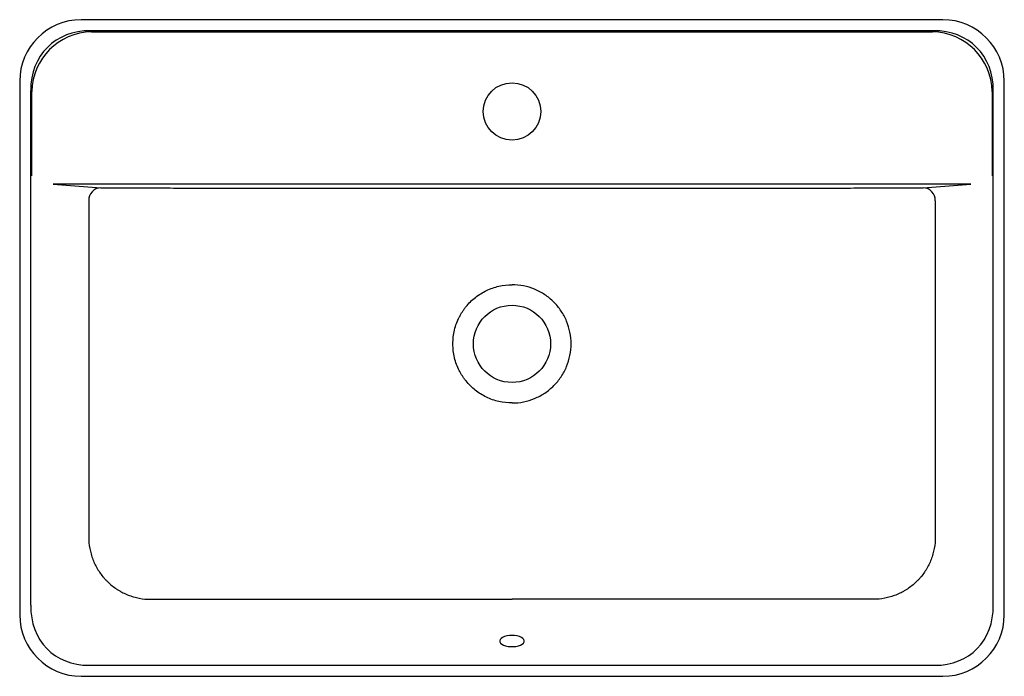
# Model space of a CAD drawing. Header units: millimetres. Extents: x 4628.437 to 4629.037, y 2423.252 to 2423.652.
import ezdxf

# ---------------------------------------------------------------- set-up
doc = ezdxf.new("R2010")
doc.units = ezdxf.units.MM
doc.layers.add('SANINDUSA', color=3, linetype='Continuous')

msp = doc.modelspace()

# ---------------------------------------------------------------- linework, layer by layer
at = {"layer": 'SANINDUSA'}
for p, q in [((4628.99939, 2423.65207), (4628.47456, 2423.65207)), ((4628.99376, 2423.64538), (4628.48019, 2423.64538)), ((4628.48089, 2423.64467), (4628.99306, 2423.64467)), ((4628.43708, 2423.61459), (4628.43708, 2423.28976)), ((4629.03687, 2423.28976), (4629.03687, 2423.61459)), ((4628.44377, 2423.29554), (4628.44377, 2423.60896)), ((4628.44448, 2423.55701), (4628.44448, 2423.60826)), ((4629.02947, 2423.60826), (4629.02947, 2423.55701)), ((4629.03018, 2423.29554), (4629.03018, 2423.60896)), ((4629.01648, 2423.55201), (4628.45747, 2423.55201)), ((4628.45747, 2423.55201), (4628.48641, 2423.54979)), ((4628.98754, 2423.54979), (4629.01648, 2423.55201)), ((4628.47938, 2423.25901), (4628.99457, 2423.25901)), ((4628.47456, 2423.25228), (4628.99939, 2423.25228))]:
    msp.add_line(p, q, dxfattribs=at)
at = {"layer": 'SANINDUSA', "flags": 128}
msp.add_lwpolyline([(4628.73698, 2423.27715), (4628.73536, 2423.27707), (4628.73383, 2423.27683), (4628.73244, 2423.27645), (4628.73126, 2423.27594), (4628.73035, 2423.27533), (4628.72975, 2423.27465), (4628.72949, 2423.27392), (4628.72957, 2423.27318), (4628.73001, 2423.27247), (4628.73077, 2423.27182), (4628.73182, 2423.27125), (4628.73311, 2423.27081), (4628.73458, 2423.2705), (4628.73616, 2423.27034), (4628.73779, 2423.27034), (4628.73937, 2423.2705), (4628.74084, 2423.27081), (4628.74213, 2423.27125), (4628.74318, 2423.27182), (4628.74394, 2423.27247), (4628.74438, 2423.27318), (4628.74446, 2423.27392), (4628.7442, 2423.27465), (4628.7436, 2423.27533), (4628.74269, 2423.27594), (4628.74151, 2423.27645), (4628.74012, 2423.27683), (4628.73859, 2423.27707), (4628.73698, 2423.27715)], dxfattribs=at)
at = {"layer": 'SANINDUSA'}
for centre, radius in [((4628.73698, 2423.59618), 0.0175), ((4628.73698, 2423.4547), 0.0235)]:
    msp.add_circle(centre, radius, dxfattribs=at)
for centre, start, end in [((4628.48692, 2423.54201), 93.75663, 181.58125), ((4628.98703, 2423.54201), 358.41875, 86.24337)]:
    msp.add_arc(centre, 0.0078, start, end, dxfattribs=at)
for centre, major_axis, ratio, start_param, end_param in [((4628.4746, 2423.61455), (0.02654, -0.02654), 0.998977, 2.356803, 3.926382), ((4628.99935, 2423.61455), (0.02654, 0.02654), 0.998977, 5.498396, 7.067974), ((4628.48828, 2423.60088), (-0.03436, 0.03436), 0.82314, 5.583828, 6.982543), ((4628.48691, 2423.60224), (-0.03166, 0.03166), 0.893439, 5.583828, 6.982543), ((4628.98704, 2423.60224), (0.03166, 0.03166), 0.893439, 5.583828, 6.982543), ((4628.98567, 2423.60088), (0.03436, 0.03436), 0.82314, 5.583828, 6.982543), ((4628.48828, 2423.30464), (0.03297, 0.03709), 0.806043, 2.393262, 3.774526), ((4628.98567, 2423.30464), (-0.03297, 0.03709), 0.806043, 2.50866, 3.889923), ((4628.4746, 2423.28981), (0.02654, 0.02654), 0.998977, 2.356803, 3.926382), ((4628.99935, 2423.28981), (-0.02654, 0.02654), 0.998977, 2.356803, 3.926382)]:
    msp.add_ellipse(centre, major_axis=major_axis, ratio=ratio, start_param=start_param, end_param=end_param, dxfattribs=at)
for points, knots in [([(4628.48641, 2423.54979), (4628.48655, 2423.54977), (4628.4867, 2423.54976), (4628.48705, 2423.54975), (4628.48724, 2423.54974), (4628.48766, 2423.54972), (4628.48788, 2423.54971), (4628.48837, 2423.5497), (4628.48863, 2423.54969), (4628.48916, 2423.54968), (4628.48944, 2423.54967), (4628.49003, 2423.54966), (4628.49033, 2423.54966), (4628.49126, 2423.54965), (4628.49189, 2423.54964), (4628.49254, 2423.54964)], [0, 0, 0, 0, 0.125, 0.125, 0.25, 0.25, 0.375, 0.375, 0.5, 0.5, 0.625, 0.625, 0.75, 0.75, 1, 1, 1, 1]), ([(4628.49254, 2423.54964), (4628.50272, 2423.54963), (4628.51291, 2423.54962), (4628.52818, 2423.5496), (4628.53327, 2423.54959), (4628.54345, 2423.54958), (4628.54854, 2423.54958), (4628.56381, 2423.54956), (4628.574, 2423.54955), (4628.58927, 2423.54953), (4628.59436, 2423.54953), (4628.602, 2423.54953), (4628.60455, 2423.54952), (4628.60964, 2423.54952), (4628.61219, 2423.54952), (4628.63511, 2423.54952), (4628.65548, 2423.54951), (4628.69623, 2423.54951), (4628.7166, 2423.54951), (4628.73698, 2423.54951)], [0, 0, 0, 0, 0.125, 0.125, 0.1875, 0.1875, 0.25, 0.25, 0.375, 0.375, 0.4375, 0.4375, 0.46875, 0.46875, 0.5, 0.5, 0.75, 0.75, 1, 1, 1, 1]), ([(4628.73698, 2423.54951), (4628.75735, 2423.54951), (4628.77773, 2423.54951), (4628.81848, 2423.54951), (4628.83886, 2423.54952), (4628.86178, 2423.54952), (4628.86433, 2423.54952), (4628.86942, 2423.54952), (4628.87197, 2423.54953), (4628.8796, 2423.54953), (4628.8847, 2423.54953), (4628.89997, 2423.54955), (4628.91015, 2423.54956), (4628.92542, 2423.54958), (4628.93051, 2423.54958), (4628.94069, 2423.54959), (4628.94578, 2423.5496), (4628.96105, 2423.54962), (4628.97123, 2423.54963), (4628.98141, 2423.54964)], [0, 0, 0, 0, 0.25, 0.25, 0.5, 0.5, 0.53125, 0.53125, 0.5625, 0.5625, 0.625, 0.625, 0.75, 0.75, 0.8125, 0.8125, 0.875, 0.875, 1, 1, 1, 1]), ([(4628.98141, 2423.54964), (4628.98173, 2423.54964), (4628.98206, 2423.54964), (4628.9827, 2423.54965), (4628.98301, 2423.54965), (4628.98363, 2423.54966), (4628.98393, 2423.54966), (4628.98451, 2423.54967), (4628.98479, 2423.54968), (4628.98533, 2423.54969), (4628.98558, 2423.5497), (4628.98607, 2423.54971), (4628.9863, 2423.54972), (4628.98692, 2423.54975), (4628.98727, 2423.54976), (4628.98754, 2423.54979)], [0, 0, 0, 0, 0.125, 0.125, 0.25, 0.25, 0.375, 0.375, 0.5, 0.5, 0.625, 0.625, 0.75, 0.75, 1, 1, 1, 1]), ([(4628.47913, 2423.54179), (4628.47913, 2423.50737), (4628.47913, 2423.47296), (4628.47913, 2423.42134), (4628.47913, 2423.40413), (4628.47913, 2423.37832), (4628.47913, 2423.36541), (4628.47913, 2423.3525), (4628.47913, 2423.34605), (4628.47913, 2423.3439), (4628.47912, 2423.3396), (4628.47912, 2423.33745), (4628.47911, 2423.3353)], [0, 0, 0, 0, 0.5, 0.5, 0.75, 0.75, 0.875, 0.9375, 0.9375, 0.96875, 0.96875, 1, 1, 1, 1]), ([(4628.99482, 2423.54179), (4628.99482, 2423.50737), (4628.99482, 2423.47296), (4628.99482, 2423.42134), (4628.99482, 2423.40413), (4628.99482, 2423.37832), (4628.99482, 2423.36541), (4628.99482, 2423.3525), (4628.99482, 2423.34605), (4628.99482, 2423.3439), (4628.99483, 2423.3396), (4628.99483, 2423.33745), (4628.99484, 2423.3353)], [0, 0, 0, 0, 0.5, 0.5, 0.75, 0.75, 0.875, 0.9375, 0.9375, 0.96875, 0.96875, 1, 1, 1, 1]), ([(4628.73698, 2423.4187), (4628.7343, 2423.4187), (4628.72893, 2423.4193), (4628.72127, 2423.42197), (4628.71441, 2423.42627), (4628.71061, 2423.43004), (4628.70875, 2423.43236), (4628.70835, 2423.43287), (4628.70779, 2423.43362), (4628.70725, 2423.43438), (4628.70675, 2423.43515), (4628.70626, 2423.43592), (4628.70578, 2423.43672), (4628.70533, 2423.43754), (4628.70503, 2423.4381), (4628.70425, 2423.43963), (4628.70313, 2423.44219), (4628.70189, 2423.44626), (4628.70114, 2423.45046), (4628.70098, 2423.45329), (4628.70098, 2423.4547), (4628.70098, 2423.45611), (4628.70114, 2423.45895), (4628.70189, 2423.46315), (4628.70313, 2423.46722), (4628.70426, 2423.46979), (4628.70504, 2423.47131), (4628.70534, 2423.47189), (4628.7058, 2423.47271), (4628.70628, 2423.47352), (4628.70677, 2423.4743), (4628.70729, 2423.47507), (4628.70783, 2423.47584), (4628.7084, 2423.4766), (4628.7088, 2423.47711), (4628.71067, 2423.47942), (4628.71446, 2423.48318), (4628.72131, 2423.48745), (4628.72895, 2423.4901), (4628.73431, 2423.4907), (4628.73698, 2423.4907)], [0.7499623, 0.7499623, 0.7499623, 0.7499623, 0.7851904, 0.8204185, 0.8556466, 0.8908747, 0.8908747, 0.895233, 0.8995914, 0.9039497, 0.908308, 0.9126664, 0.9170247, 0.9213831, 0.9257414, 0.9257414, 0.9443061, 0.9628707, 0.9814354, 1, 1, 1, 1.0185709, 1.0371418, 1.0557128, 1.0742837, 1.0742837, 1.0786844, 1.0830851, 1.0874858, 1.0918865, 1.0962872, 1.1006879, 1.1050886, 1.1094893, 1.1094893, 1.1446075, 1.1797258, 1.214844, 1.2499623, 1.2499623, 1.2499623, 1.2499623]), ([(4628.73698, 2423.4187), (4628.73933, 2423.4187), (4628.74169, 2423.41893), (4628.74631, 2423.41985), (4628.74858, 2423.42054), (4628.75293, 2423.42234), (4628.75502, 2423.42346), (4628.75893, 2423.42608), (4628.76077, 2423.42758), (4628.7641, 2423.43091), (4628.7656, 2423.43274), (4628.76822, 2423.43666), (4628.76933, 2423.43875), (4628.77114, 2423.4431), (4628.77182, 2423.44537), (4628.77274, 2423.44999), (4628.77298, 2423.45235), (4628.77298, 2423.45706), (4628.77274, 2423.45941), (4628.77182, 2423.46404), (4628.77114, 2423.4663), (4628.76933, 2423.47065), (4628.76822, 2423.47274), (4628.7656, 2423.47666), (4628.7641, 2423.47849), (4628.76077, 2423.48182), (4628.75893, 2423.48333), (4628.75502, 2423.48594), (4628.75293, 2423.48706), (4628.74858, 2423.48886), (4628.74631, 2423.48955), (4628.74169, 2423.49047), (4628.73933, 2423.4907), (4628.73698, 2423.4907)], [0, 0, 0, 0, 0.0625, 0.0625, 0.125, 0.125, 0.1875, 0.1875, 0.25, 0.25, 0.3125, 0.3125, 0.375, 0.375, 0.4375, 0.4375, 0.5, 0.5, 0.5625, 0.5625, 0.625, 0.625, 0.6875, 0.6875, 0.75, 0.75, 0.8125, 0.8125, 0.875, 0.875, 0.9375, 0.9375, 1, 1, 1, 1]), ([(4628.47911, 2423.3353), (4628.47926, 2423.33297), (4628.47959, 2423.33068), (4628.48039, 2423.32731), (4628.48071, 2423.3262), (4628.48144, 2423.32399), (4628.48186, 2423.3229), (4628.48326, 2423.31969), (4628.48437, 2423.31766), (4628.48632, 2423.31478), (4628.48701, 2423.31385), (4628.48813, 2423.31249), (4628.48851, 2423.31204), (4628.4893, 2423.31117), (4628.4897, 2423.31074), (4628.49175, 2423.30867), (4628.49353, 2423.30718), (4628.49593, 2423.30553), (4628.49642, 2423.30521), (4628.49742, 2423.30459), (4628.49793, 2423.30429), (4628.49946, 2423.30343), (4628.5005, 2423.30291), (4628.50263, 2423.30197), (4628.50371, 2423.30155), (4628.50537, 2423.30099), (4628.50592, 2423.30082), (4628.50705, 2423.30049), (4628.50762, 2423.30035), (4628.51046, 2423.29967), (4628.51276, 2423.29933), (4628.5151, 2423.2992)], [0, 0, 0, 0, 0.125, 0.125, 0.1875, 0.1875, 0.25, 0.25, 0.375, 0.375, 0.4375, 0.4375, 0.46875, 0.46875, 0.5, 0.5, 0.625, 0.625, 0.65625, 0.65625, 0.6875, 0.6875, 0.75, 0.75, 0.8125, 0.8125, 0.84375, 0.84375, 0.875, 0.875, 1, 1, 1, 1]), ([(4628.99484, 2423.3353), (4628.99469, 2423.33297), (4628.99436, 2423.33068), (4628.99356, 2423.32731), (4628.99324, 2423.3262), (4628.99251, 2423.32399), (4628.99209, 2423.3229), (4628.99069, 2423.31969), (4628.98958, 2423.31766), (4628.98763, 2423.31478), (4628.98694, 2423.31385), (4628.98582, 2423.31249), (4628.98544, 2423.31204), (4628.98465, 2423.31117), (4628.98425, 2423.31074), (4628.9822, 2423.30867), (4628.98042, 2423.30718), (4628.97802, 2423.30553), (4628.97753, 2423.30521), (4628.97653, 2423.30459), (4628.97602, 2423.30429), (4628.97449, 2423.30343), (4628.97345, 2423.30291), (4628.97132, 2423.30197), (4628.97024, 2423.30155), (4628.96858, 2423.30099), (4628.96803, 2423.30082), (4628.9669, 2423.30049), (4628.96634, 2423.30035), (4628.96349, 2423.29967), (4628.96119, 2423.29933), (4628.95885, 2423.2992)], [0, 0, 0, 0, 0.125, 0.125, 0.1875, 0.1875, 0.25, 0.25, 0.375, 0.375, 0.4375, 0.4375, 0.46875, 0.46875, 0.5, 0.5, 0.625, 0.625, 0.65625, 0.65625, 0.6875, 0.6875, 0.75, 0.75, 0.8125, 0.8125, 0.84375, 0.84375, 0.875, 0.875, 1, 1, 1, 1]), ([(4628.5151, 2423.2992), (4628.51972, 2423.29923), (4628.52434, 2423.29926), (4628.53128, 2423.29927), (4628.53359, 2423.29927), (4628.53821, 2423.29927), (4628.54977, 2423.29928), (4628.56132, 2423.29928), (4628.58906, 2423.29928), (4628.60755, 2423.29929), (4628.66302, 2423.2993), (4628.7, 2423.2993), (4628.73698, 2423.2993)], [0, 0, 0, 0, 0.0625, 0.0625, 0.09375, 0.09375, 0.125, 0.25, 0.25, 0.5, 0.5, 1, 1, 1, 1]), ([(4628.95885, 2423.2992), (4628.95423, 2423.29923), (4628.94961, 2423.29926), (4628.94267, 2423.29927), (4628.94036, 2423.29927), (4628.93574, 2423.29927), (4628.92418, 2423.29928), (4628.91263, 2423.29928), (4628.88489, 2423.29928), (4628.8664, 2423.29929), (4628.81093, 2423.2993), (4628.77395, 2423.2993), (4628.73698, 2423.2993)], [0, 0, 0, 0, 0.0625, 0.0625, 0.09375, 0.09375, 0.125, 0.25, 0.25, 0.5, 0.5, 1, 1, 1, 1])]:
    msp.add_open_spline(points, degree=3, knots=knots, dxfattribs=at)

doc.saveas('drawing.dxf')
